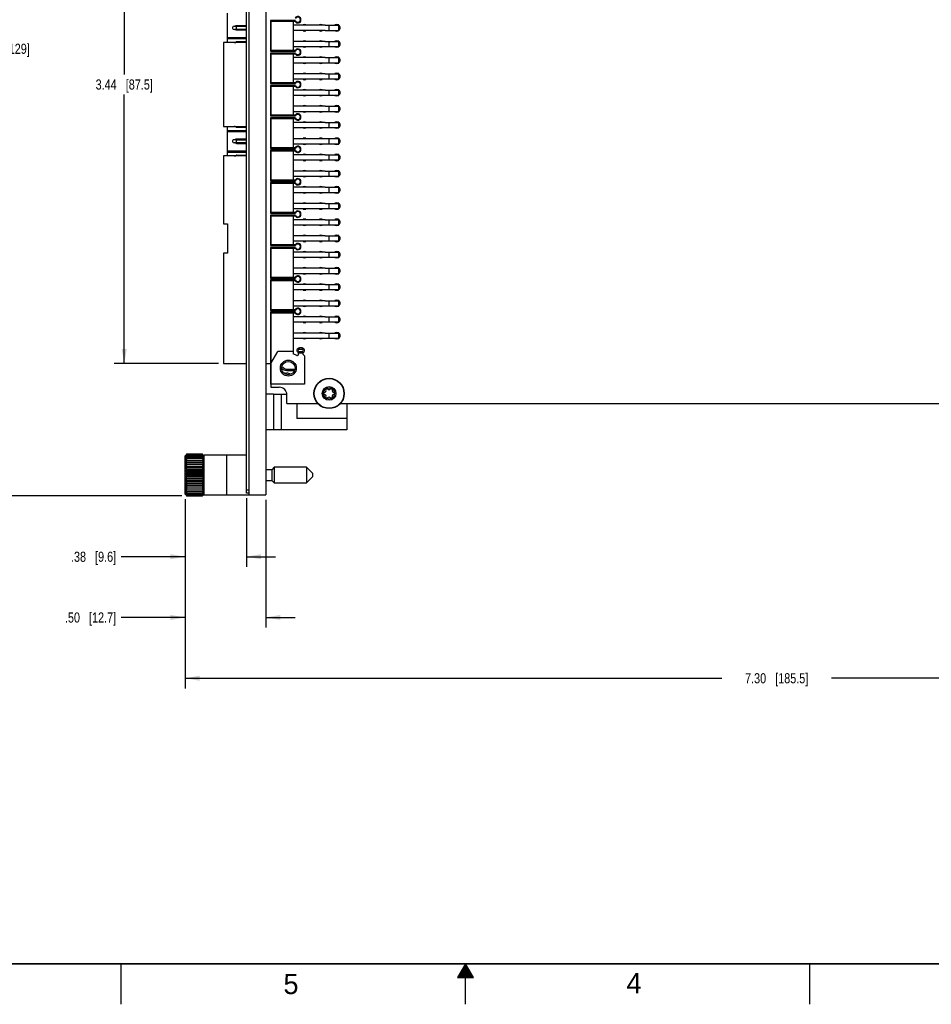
# Model space of a CAD drawing. Header units: inches. Extents: x 0 to 34, y 0 to 22.
# Tile 27 of 36: x 11.5 to 22.7, y 0 to 12.2. Entities that reach past the tile are written whole.
import ezdxf

# ---------------------------------------------------------------- set-up
doc = ezdxf.new("R2010")
doc.units = ezdxf.units.IN
doc.header["$LTSCALE"] = 1.87
doc.header["$MEASUREMENT"] = 0
doc.layers.get('0').update_dxf_attribs({"linetype": 'CONTINUOUS'})
doc.layers.add('02___PRT_ALL_AXES', color=7, linetype='CONTINUOUS')
doc.layers.add('DIMENSIONS', color=7, linetype='CONTINUOUS')
doc.styles.get("Standard").update_dxf_attribs({"font": 'txt', "width": 0.8})
doc.styles.add('TEXTSTYLE_2', font='txt')
doc.dimstyles.new('DIMSTYLE_1', dxfattribs={"dimtxt": 0.125, "dimasz": 0.18, "dimexe": 0.125, "dimexo": 0.0625, "dimgap": 0.0625, "dimtad": 0, "dimtih": 1, "dimtoh": 1, "dimlfac": 0.5, "dimzin": 4, "dimdsep": 46, "dimtxsty": 'STANDARD', "dimblk": '_FILLED', "dimblk1": '_FILLED', "dimblk2": '_FILLED', "dimcen": 0.09, "dimadec": 0, "dimazin": 0, "dimtp": 0.001, "dimtm": 0.001, "dimtfac": 1, "dimtofl": 0, "dimtmove": 0, "dimatfit": 3, "dimldrblk": '_FILLED', "dimfxl": 1, "dimtolj": 1, "dimtzin": 4, "dimarcsym": 0})
doc.dimstyles.new('DIMSTYLE_4', dxfattribs={"dimtxt": 0.125, "dimasz": 0.18, "dimexe": 0.125, "dimexo": 0.0625, "dimgap": 0.0625, "dimtad": 0, "dimtih": 1, "dimtoh": 1, "dimlfac": 0.5, "dimzin": 4, "dimdsep": 46, "dimtxsty": 'STANDARD', "dimblk": '_FILLED', "dimblk1": '_FILLED', "dimblk2": '_FILLED', "dimcen": 0.09, "dimadec": 0, "dimazin": 0, "dimtp": 0.01, "dimtm": 0.01, "dimtfac": 1, "dimtofl": 0, "dimtmove": 0, "dimatfit": 3, "dimldrblk": '_FILLED', "dimfxl": 1, "dimtolj": 1, "dimtzin": 4, "dimarcsym": 0})

# ---------------------------------------------------------------- blocks, each defined once
blk = doc.blocks.new('_FILLED')
at = {"color": 0, "linetype": 'BYBLOCK'}
blk.add_solid([(0, 0), (-1, 0.174), (-1, -0.174)], dxfattribs=at)
blk = doc.blocks.new('*D0')
at = {"layer": 'DIMENSIONS', "color": 2, "linetype": 'CONTINUOUS'}
for p, q in [((13.539, 6.234), (13.539, 4.65)), ((14.537, 6.226), (14.537, 4.65)), ((13.539, 4.775), (12.752, 4.775)), ((14.537, 4.775), (14.897, 4.775))]:
    blk.add_line(p, q, dxfattribs=at)
at = {"layer": 'DIMENSIONS', "color": 2, "linetype": 'CONTINUOUS', "xscale": 0.18, "yscale": 0.18, "zscale": 0.18}
blk.add_blockref('_FILLED', (13.539, 4.775), dxfattribs=at)
at = {"layer": 'DIMENSIONS', "color": 2, "linetype": 'CONTINUOUS', "xscale": 0.18, "yscale": 0.18, "zscale": 0.18, "rotation": 180}
blk.add_blockref('_FILLED', (14.537, 4.775), dxfattribs=at)
at = {"layer": 'DIMENSIONS', "color": 2, "linetype": 'CONTINUOUS', "insert": (12.689, 4.837), "char_height": 0.125, "width": 1.025, "attachment_point": 3, "line_spacing_factor": 0.9}
blk.add_mtext('.50{\\Ftxt.shx;\\W1.000000;\\H0.125000; }[12.7]', dxfattribs=at)
blk = doc.blocks.new('*D5')
at = {"layer": 'DIMENSIONS', "color": 2, "linetype": 'CONTINUOUS'}
for p, q in [((13.952, 14.798), (12.664, 14.798)), ((12.789, 14.798), (12.789, 11.478)), ((12.789, 7.909), (12.789, 11.228)), ((13.952, 7.909), (12.664, 7.909))]:
    blk.add_line(p, q, dxfattribs=at)
at = {"layer": 'DIMENSIONS', "color": 2, "linetype": 'CONTINUOUS', "xscale": 0.18, "yscale": 0.18, "zscale": 0.18}
for p, rotation in [((12.789, 14.798), 90), ((12.789, 7.909), 270)]:
    blk.add_blockref('_FILLED', p, dxfattribs=dict(at, rotation=rotation))
at = {"layer": 'DIMENSIONS', "color": 2, "linetype": 'CONTINUOUS', "insert": (12.789, 11.416), "char_height": 0.125, "width": 1.125, "attachment_point": 2, "line_spacing_factor": 0.9}
blk.add_mtext('3.44{\\Ftxt.shx;\\W1.000000;\\H0.125000; }[87.5]', dxfattribs=at)
blk = doc.blocks.new('*D6')
at = {"layer": 'DIMENSIONS', "color": 2, "linetype": 'CONTINUOUS'}
for p, q in [((13.498, 16.43), (11.164, 16.43)), ((11.289, 16.43), (11.289, 11.919)), ((11.289, 6.275), (11.289, 11.669)), ((13.498, 6.275), (11.164, 6.275))]:
    blk.add_line(p, q, dxfattribs=at)
at = {"layer": 'DIMENSIONS', "color": 2, "linetype": 'CONTINUOUS', "xscale": 0.18, "yscale": 0.18, "zscale": 0.18}
for p, rotation in [((11.289, 16.43), 90), ((11.289, 6.275), 270)]:
    blk.add_blockref('_FILLED', p, dxfattribs=dict(at, rotation=rotation))
at = {"layer": 'DIMENSIONS', "color": 2, "linetype": 'CONTINUOUS', "insert": (11.289, 11.857), "char_height": 0.125, "width": 1.025, "attachment_point": 2, "line_spacing_factor": 0.9}
blk.add_mtext('5.08{\\Ftxt.shx;\\W1.000000;\\H0.125000; }[129]', dxfattribs=at)
blk = doc.blocks.new('*D8')
at = {"layer": 'DIMENSIONS', "color": 2, "linetype": 'CONTINUOUS'}
for p, q in [((28.144, 11.938), (28.144, 3.9)), ((13.539, 6.234), (13.539, 3.9)), ((13.539, 4.025), (20.166, 4.025)), ((28.144, 4.025), (21.516, 4.025))]:
    blk.add_line(p, q, dxfattribs=at)
at = {"layer": 'DIMENSIONS', "color": 2, "linetype": 'CONTINUOUS', "xscale": 0.18, "yscale": 0.18, "zscale": 0.18, "rotation": 180}
blk.add_blockref('_FILLED', (13.539, 4.025), dxfattribs=at)
at = {"layer": 'DIMENSIONS', "color": 2, "linetype": 'CONTINUOUS', "xscale": 0.18, "yscale": 0.18, "zscale": 0.18}
blk.add_blockref('_FILLED', (28.144, 4.025), dxfattribs=at)
at = {"layer": 'DIMENSIONS', "color": 2, "linetype": 'CONTINUOUS', "insert": (20.841, 4.087), "char_height": 0.125, "width": 1.225, "attachment_point": 2, "line_spacing_factor": 0.9}
blk.add_mtext('7.30{\\Ftxt.shx;\\W1.000000;\\H0.125000; }[185.5]', dxfattribs=at)
blk = doc.blocks.new('*D31')
at = {"layer": 'DIMENSIONS', "color": 2, "linetype": 'CONTINUOUS'}
for p, q in [((13.539, 6.234), (13.539, 5.4)), ((14.297, 6.246), (14.297, 5.4)), ((13.539, 5.525), (12.752, 5.525)), ((14.297, 5.525), (14.657, 5.525))]:
    blk.add_line(p, q, dxfattribs=at)
at = {"layer": 'DIMENSIONS', "color": 2, "linetype": 'CONTINUOUS', "xscale": 0.18, "yscale": 0.18, "zscale": 0.18}
blk.add_blockref('_FILLED', (13.539, 5.525), dxfattribs=at)
at = {"layer": 'DIMENSIONS', "color": 2, "linetype": 'CONTINUOUS', "xscale": 0.18, "yscale": 0.18, "zscale": 0.18, "rotation": 180}
blk.add_blockref('_FILLED', (14.297, 5.525), dxfattribs=at)
at = {"layer": 'DIMENSIONS', "color": 2, "linetype": 'CONTINUOUS', "insert": (12.689, 5.587), "char_height": 0.125, "width": 0.925, "attachment_point": 3, "line_spacing_factor": 0.9}
blk.add_mtext('.38{\\Ftxt.shx;\\W1.000000;\\H0.125000; }[9.6]', dxfattribs=at)

msp = doc.modelspace()

# ---------------------------------------------------------------- linework, layer by layer
at = {"color": 7, "linetype": 'CONTINUOUS'}
for p, q in [((14.327, 16.416), (14.327, 6.288)), ((14.537, 16.416), (14.537, 6.288)), ((14.297, 6.308), (14.297, 16.396)), ((14.062, 11.872), (14.062, 12.235)), ((14.125, 12.058), (14.125, 12.049)), ((14.145, 12.072), (14.134, 12.069)), ((14.134, 12.038), (14.171, 12.028)), ((14.171, 12.079), (14.162, 12.077)), ((14.173, 12.072), (14.168, 12.071)), ((14.168, 12.036), (14.173, 12.035)), ((14.171, 12.078), (14.171, 12.079)), ((14.173, 12.072), (14.171, 12.078)), ((14.173, 12.035), (14.171, 12.028)), ((14.174, 12.072), (14.174, 12.079)), ((14.297, 12.079), (14.174, 12.079)), ((14.174, 12.072), (14.297, 12.072)), ((14.174, 12.027), (14.174, 12.034)), ((14.297, 12.034), (14.174, 12.034)), ((14.594, 12.142), (14.594, 11.765)), ((14.601, 12.134), (14.594, 12.142)), ((14.902, 12.142), (14.594, 12.142)), ((14.601, 11.773), (14.601, 12.134)), ((14.601, 12.134), (14.897, 12.134)), ((14.873, 12.134), (14.873, 11.773)), ((14.873, 12.089), (15.269, 12.089)), ((14.897, 12.134), (14.902, 12.142)), ((15.269, 12.085), (15.269, 12.089)), ((15.269, 12.085), (15.438, 12.085)), ((15.312, 12.085), (15.312, 12.022)), ((15.39, 12.089), (15.39, 12.085)), ((15.438, 12.089), (15.39, 12.089)), ((15.438, 12.018), (15.438, 12.089)), ((14.062, 11.935), (14.297, 11.935)), ((14.062, 11.92), (14.297, 11.92)), ((14.171, 12.028), (14.171, 12.028)), ((14.174, 12.027), (14.297, 12.027)), ((15.269, 12.018), (14.873, 12.018)), ((15.269, 12.018), (15.269, 12.022)), ((15.269, 12.022), (15.438, 12.022)), ((15.39, 12.022), (15.39, 12.018)), ((15.39, 12.018), (15.438, 12.018)), ((14.015, 11.872), (14.015, 10.835)), ((14.297, 11.872), (14.015, 11.872)), ((14.146, 11.872), (14.171, 11.879)), ((14.171, 11.878), (14.171, 11.879)), ((14.173, 11.872), (14.171, 11.878)), ((14.174, 11.872), (14.174, 11.879)), ((14.297, 11.879), (14.174, 11.879)), ((14.873, 11.889), (15.269, 11.889)), ((15.269, 11.818), (14.873, 11.818)), ((15.269, 11.885), (15.269, 11.889)), ((15.269, 11.885), (15.438, 11.885)), ((15.269, 11.818), (15.269, 11.822)), ((15.269, 11.822), (15.438, 11.822)), ((15.312, 11.885), (15.312, 11.822)), ((15.39, 11.889), (15.39, 11.885)), ((15.438, 11.889), (15.39, 11.889)), ((15.39, 11.822), (15.39, 11.818)), ((15.39, 11.818), (15.438, 11.818)), ((15.438, 11.818), (15.438, 11.889)), ((14.594, 11.765), (14.601, 11.773)), ((14.594, 11.765), (14.902, 11.765)), ((14.594, 11.742), (14.594, 11.365)), ((14.601, 11.734), (14.594, 11.742)), ((14.902, 11.742), (14.594, 11.742)), ((14.897, 11.773), (14.601, 11.773)), ((14.601, 11.373), (14.601, 11.734)), ((14.601, 11.734), (14.897, 11.734)), ((14.873, 11.734), (14.873, 11.373)), ((14.873, 11.689), (15.269, 11.689)), ((14.897, 11.773), (14.902, 11.765)), ((14.897, 11.734), (14.902, 11.742)), ((15.269, 11.685), (15.269, 11.689)), ((15.269, 11.685), (15.438, 11.685)), ((15.312, 11.685), (15.312, 11.622)), ((15.39, 11.689), (15.39, 11.685)), ((15.438, 11.689), (15.39, 11.689)), ((15.438, 11.618), (15.438, 11.689)), ((15.269, 11.618), (14.873, 11.618)), ((15.269, 11.618), (15.269, 11.622)), ((15.269, 11.622), (15.438, 11.622)), ((15.39, 11.622), (15.39, 11.618)), ((15.39, 11.618), (15.438, 11.618)), ((14.873, 11.489), (15.269, 11.489)), ((15.269, 11.485), (15.269, 11.489)), ((15.269, 11.485), (15.438, 11.485)), ((15.312, 11.485), (15.312, 11.422)), ((15.39, 11.489), (15.39, 11.485)), ((15.438, 11.489), (15.39, 11.489)), ((15.438, 11.418), (15.438, 11.489)), ((14.594, 11.365), (14.601, 11.373)), ((14.594, 11.365), (14.902, 11.365)), ((14.594, 11.342), (14.594, 10.965)), ((14.601, 11.334), (14.594, 11.342)), ((14.902, 11.342), (14.594, 11.342)), ((14.897, 11.373), (14.601, 11.373)), ((14.601, 10.973), (14.601, 11.334)), ((14.601, 11.334), (14.897, 11.334)), ((15.269, 11.418), (14.873, 11.418)), ((14.873, 11.334), (14.873, 10.973)), ((14.897, 11.373), (14.902, 11.365)), ((14.897, 11.334), (14.902, 11.342)), ((15.269, 11.418), (15.269, 11.422)), ((15.269, 11.422), (15.438, 11.422)), ((15.39, 11.422), (15.39, 11.418)), ((15.39, 11.418), (15.438, 11.418)), ((14.873, 11.289), (15.269, 11.289)), ((15.269, 11.218), (14.873, 11.218)), ((15.269, 11.285), (15.269, 11.289)), ((15.269, 11.285), (15.438, 11.285)), ((15.269, 11.218), (15.269, 11.222)), ((15.269, 11.222), (15.438, 11.222)), ((15.312, 11.285), (15.312, 11.222)), ((15.39, 11.289), (15.39, 11.285)), ((15.438, 11.289), (15.39, 11.289)), ((15.39, 11.222), (15.39, 11.218)), ((15.39, 11.218), (15.438, 11.218)), ((15.438, 11.218), (15.438, 11.289)), ((14.873, 11.089), (15.269, 11.089)), ((15.269, 11.085), (15.269, 11.089)), ((15.269, 11.085), (15.438, 11.085)), ((15.312, 11.085), (15.312, 11.022)), ((15.39, 11.089), (15.39, 11.085)), ((15.438, 11.089), (15.39, 11.089)), ((15.438, 11.018), (15.438, 11.089)), ((14.594, 10.965), (14.601, 10.973)), ((14.594, 10.965), (14.902, 10.965)), ((14.594, 10.942), (14.594, 10.565)), ((14.601, 10.934), (14.594, 10.942)), ((14.902, 10.942), (14.594, 10.942)), ((14.897, 10.973), (14.601, 10.973)), ((15.269, 11.018), (14.873, 11.018)), ((14.897, 10.973), (14.902, 10.965)), ((14.897, 10.934), (14.902, 10.942)), ((15.269, 11.018), (15.269, 11.022)), ((15.269, 11.022), (15.438, 11.022)), ((15.39, 11.022), (15.39, 11.018)), ((15.39, 11.018), (15.438, 11.018)), ((14.015, 10.835), (14.297, 10.835)), ((14.062, 10.472), (14.062, 10.835)), ((14.171, 10.828), (14.146, 10.835)), ((14.173, 10.835), (14.171, 10.828)), ((14.171, 10.828), (14.171, 10.828)), ((14.174, 10.827), (14.174, 10.834)), ((14.174, 10.827), (14.297, 10.827)), ((14.601, 10.573), (14.601, 10.934)), ((14.601, 10.934), (14.897, 10.934)), ((14.873, 10.934), (14.873, 10.573)), ((14.873, 10.889), (15.269, 10.889)), ((15.269, 10.818), (14.873, 10.818)), ((15.269, 10.885), (15.269, 10.889)), ((15.269, 10.885), (15.438, 10.885)), ((15.269, 10.818), (15.269, 10.822)), ((15.269, 10.822), (15.438, 10.822)), ((15.312, 10.885), (15.312, 10.822)), ((15.39, 10.889), (15.39, 10.885)), ((15.438, 10.889), (15.39, 10.889)), ((15.39, 10.822), (15.39, 10.818)), ((15.39, 10.818), (15.438, 10.818)), ((15.438, 10.818), (15.438, 10.889)), ((14.062, 10.787), (14.297, 10.787)), ((14.062, 10.772), (14.297, 10.772)), ((14.125, 10.658), (14.125, 10.649)), ((14.145, 10.672), (14.134, 10.669)), ((14.134, 10.638), (14.171, 10.628)), ((14.171, 10.679), (14.162, 10.677)), ((14.173, 10.672), (14.168, 10.671)), ((14.168, 10.636), (14.173, 10.635)), ((14.171, 10.678), (14.171, 10.679)), ((14.173, 10.672), (14.171, 10.678)), ((14.173, 10.635), (14.171, 10.628)), ((14.171, 10.628), (14.171, 10.628)), ((14.174, 10.672), (14.174, 10.679)), ((14.297, 10.679), (14.174, 10.679)), ((14.174, 10.672), (14.297, 10.672)), ((14.174, 10.627), (14.174, 10.634)), ((14.297, 10.634), (14.174, 10.634)), ((14.174, 10.627), (14.297, 10.627)), ((14.873, 10.689), (15.269, 10.689)), ((15.269, 10.618), (14.873, 10.618)), ((15.269, 10.685), (15.269, 10.689)), ((15.269, 10.685), (15.438, 10.685)), ((15.269, 10.618), (15.269, 10.622)), ((15.269, 10.622), (15.438, 10.622)), ((15.312, 10.685), (15.312, 10.622)), ((15.39, 10.689), (15.39, 10.685)), ((15.438, 10.689), (15.39, 10.689)), ((15.39, 10.622), (15.39, 10.618)), ((15.39, 10.618), (15.438, 10.618)), ((15.438, 10.618), (15.438, 10.689)), ((14.015, 10.472), (14.015, 9.635)), ((14.297, 10.472), (14.015, 10.472)), ((14.062, 10.535), (14.297, 10.535)), ((14.062, 10.52), (14.297, 10.52)), ((14.146, 10.472), (14.171, 10.479)), ((14.171, 10.478), (14.171, 10.479)), ((14.173, 10.472), (14.171, 10.478)), ((14.174, 10.472), (14.174, 10.479)), ((14.297, 10.479), (14.174, 10.479)), ((14.594, 10.565), (14.601, 10.573)), ((14.594, 10.565), (14.902, 10.565)), ((14.594, 10.542), (14.594, 10.165)), ((14.601, 10.534), (14.594, 10.542)), ((14.902, 10.542), (14.594, 10.542)), ((14.897, 10.573), (14.601, 10.573)), ((14.601, 10.173), (14.601, 10.534)), ((14.601, 10.534), (14.897, 10.534)), ((14.873, 10.534), (14.873, 10.173)), ((14.873, 10.489), (15.269, 10.489)), ((14.897, 10.573), (14.902, 10.565)), ((14.897, 10.534), (14.902, 10.542)), ((15.269, 10.485), (15.269, 10.489)), ((15.269, 10.485), (15.438, 10.485)), ((15.312, 10.485), (15.312, 10.422)), ((15.39, 10.489), (15.39, 10.485)), ((15.438, 10.489), (15.39, 10.489)), ((15.438, 10.418), (15.438, 10.489)), ((15.269, 10.418), (14.873, 10.418)), ((15.269, 10.418), (15.269, 10.422)), ((15.269, 10.422), (15.438, 10.422)), ((15.39, 10.422), (15.39, 10.418)), ((15.39, 10.418), (15.438, 10.418)), ((14.873, 10.289), (15.269, 10.289)), ((15.269, 10.218), (14.873, 10.218)), ((15.269, 10.285), (15.269, 10.289)), ((15.269, 10.285), (15.438, 10.285)), ((15.269, 10.218), (15.269, 10.222)), ((15.269, 10.222), (15.438, 10.222)), ((15.312, 10.285), (15.312, 10.222)), ((15.39, 10.289), (15.39, 10.285)), ((15.438, 10.289), (15.39, 10.289)), ((15.39, 10.222), (15.39, 10.218)), ((15.39, 10.218), (15.438, 10.218)), ((15.438, 10.218), (15.438, 10.289)), ((14.594, 10.165), (14.601, 10.173)), ((14.594, 10.165), (14.902, 10.165)), ((14.594, 10.142), (14.594, 9.765)), ((14.601, 10.134), (14.594, 10.142)), ((14.902, 10.142), (14.594, 10.142)), ((14.897, 10.173), (14.601, 10.173)), ((14.601, 9.773), (14.601, 10.134)), ((14.601, 10.134), (14.897, 10.134)), ((14.873, 10.134), (14.873, 9.773)), ((14.873, 10.089), (15.269, 10.089)), ((14.897, 10.173), (14.902, 10.165)), ((14.897, 10.134), (14.902, 10.142)), ((15.269, 10.085), (15.269, 10.089)), ((15.39, 10.089), (15.39, 10.085)), ((15.438, 10.089), (15.39, 10.089)), ((15.438, 10.018), (15.438, 10.089)), ((15.269, 10.018), (14.873, 10.018)), ((15.269, 10.085), (15.438, 10.085)), ((15.269, 10.018), (15.269, 10.022)), ((15.269, 10.022), (15.438, 10.022)), ((15.312, 10.085), (15.312, 10.022)), ((15.39, 10.022), (15.39, 10.018)), ((15.39, 10.018), (15.438, 10.018)), ((14.873, 9.889), (15.269, 9.889)), ((15.269, 9.885), (15.269, 9.889)), ((15.269, 9.885), (15.438, 9.885)), ((15.312, 9.885), (15.312, 9.822)), ((15.39, 9.889), (15.39, 9.885)), ((15.438, 9.889), (15.39, 9.889)), ((15.438, 9.818), (15.438, 9.889)), ((14.594, 9.765), (14.601, 9.773)), ((14.594, 9.765), (14.902, 9.765)), ((14.594, 9.742), (14.594, 9.365)), ((14.601, 9.734), (14.594, 9.742)), ((14.902, 9.742), (14.594, 9.742)), ((14.897, 9.773), (14.601, 9.773)), ((14.601, 9.373), (14.601, 9.734)), ((14.601, 9.734), (14.897, 9.734)), ((15.269, 9.818), (14.873, 9.818)), ((14.873, 9.734), (14.873, 9.373)), ((14.897, 9.773), (14.902, 9.765)), ((14.897, 9.734), (14.902, 9.742)), ((15.269, 9.818), (15.269, 9.822)), ((15.269, 9.822), (15.438, 9.822)), ((15.39, 9.822), (15.39, 9.818)), ((15.39, 9.818), (15.438, 9.818)), ((14.015, 9.635), (14.062, 9.635)), ((14.062, 9.635), (14.062, 9.272)), ((14.873, 9.689), (15.269, 9.689)), ((15.269, 9.618), (14.873, 9.618)), ((15.269, 9.685), (15.269, 9.689)), ((15.269, 9.685), (15.438, 9.685)), ((15.269, 9.618), (15.269, 9.622)), ((15.269, 9.622), (15.438, 9.622)), ((15.312, 9.685), (15.312, 9.622)), ((15.39, 9.689), (15.39, 9.685)), ((15.438, 9.689), (15.39, 9.689)), ((15.39, 9.622), (15.39, 9.618)), ((15.39, 9.618), (15.438, 9.618)), ((15.438, 9.618), (15.438, 9.689)), ((14.873, 9.489), (15.269, 9.489)), ((15.269, 9.485), (15.269, 9.489)), ((15.269, 9.485), (15.438, 9.485)), ((15.312, 9.485), (15.312, 9.422)), ((15.39, 9.489), (15.39, 9.485)), ((15.438, 9.489), (15.39, 9.489)), ((15.438, 9.418), (15.438, 9.489)), ((14.594, 9.365), (14.601, 9.373)), ((14.594, 9.365), (14.902, 9.365)), ((14.897, 9.373), (14.601, 9.373)), ((15.269, 9.418), (14.873, 9.418)), ((14.897, 9.373), (14.902, 9.365)), ((15.269, 9.418), (15.269, 9.422)), ((15.269, 9.422), (15.438, 9.422)), ((15.39, 9.422), (15.39, 9.418)), ((15.39, 9.418), (15.438, 9.418)), ((14.015, 9.272), (14.015, 7.909)), ((14.062, 9.272), (14.015, 9.272)), ((14.594, 9.342), (14.594, 8.965)), ((14.601, 9.334), (14.594, 9.342)), ((14.902, 9.342), (14.594, 9.342)), ((14.601, 8.973), (14.601, 9.334)), ((14.601, 9.334), (14.897, 9.334)), ((14.873, 9.334), (14.873, 8.973)), ((14.873, 9.289), (15.269, 9.289)), ((14.897, 9.334), (14.902, 9.342)), ((15.269, 9.285), (15.269, 9.289)), ((15.269, 9.285), (15.438, 9.285)), ((15.312, 9.285), (15.312, 9.222)), ((15.39, 9.289), (15.39, 9.285)), ((15.438, 9.289), (15.39, 9.289)), ((15.438, 9.218), (15.438, 9.289)), ((15.269, 9.218), (14.873, 9.218)), ((15.269, 9.218), (15.269, 9.222)), ((15.269, 9.222), (15.438, 9.222)), ((15.39, 9.222), (15.39, 9.218)), ((15.39, 9.218), (15.438, 9.218)), ((14.873, 9.089), (15.269, 9.089)), ((15.269, 9.018), (14.873, 9.018)), ((15.269, 9.085), (15.269, 9.089)), ((15.269, 9.085), (15.438, 9.085)), ((15.269, 9.018), (15.269, 9.022)), ((15.269, 9.022), (15.438, 9.022)), ((15.312, 9.085), (15.312, 9.022)), ((15.39, 9.089), (15.39, 9.085)), ((15.438, 9.089), (15.39, 9.089)), ((15.39, 9.022), (15.39, 9.018)), ((15.39, 9.018), (15.438, 9.018)), ((15.438, 9.018), (15.438, 9.089)), ((14.594, 8.965), (14.601, 8.973)), ((14.594, 8.965), (14.902, 8.965)), ((14.594, 8.942), (14.594, 8.565)), ((14.601, 8.934), (14.594, 8.942)), ((14.902, 8.942), (14.594, 8.942)), ((14.897, 8.973), (14.601, 8.973)), ((14.601, 8.573), (14.601, 8.934)), ((14.601, 8.934), (14.897, 8.934)), ((14.873, 8.934), (14.873, 8.573)), ((14.873, 8.889), (15.269, 8.889)), ((14.897, 8.973), (14.902, 8.965)), ((14.897, 8.934), (14.902, 8.942)), ((15.269, 8.885), (15.269, 8.889)), ((15.269, 8.885), (15.438, 8.885)), ((15.312, 8.885), (15.312, 8.822)), ((15.39, 8.889), (15.39, 8.885)), ((15.438, 8.889), (15.39, 8.889)), ((15.438, 8.818), (15.438, 8.889)), ((15.269, 8.818), (14.873, 8.818)), ((15.269, 8.818), (15.269, 8.822)), ((15.269, 8.822), (15.438, 8.822)), ((15.39, 8.822), (15.39, 8.818)), ((15.39, 8.818), (15.438, 8.818)), ((14.873, 8.689), (15.269, 8.689)), ((15.269, 8.685), (15.269, 8.689)), ((15.269, 8.685), (15.438, 8.685)), ((15.312, 8.685), (15.312, 8.622)), ((15.39, 8.689), (15.39, 8.685)), ((15.438, 8.689), (15.39, 8.689)), ((15.438, 8.618), (15.438, 8.689)), ((14.594, 8.565), (14.601, 8.573)), ((14.594, 8.565), (14.902, 8.565)), ((14.594, 8.542), (14.594, 7.909)), ((14.601, 8.534), (14.594, 8.542)), ((14.902, 8.542), (14.594, 8.542)), ((14.897, 8.573), (14.601, 8.573)), ((14.601, 7.915), (14.601, 8.534)), ((14.601, 8.534), (14.897, 8.534)), ((15.269, 8.618), (14.873, 8.618)), ((14.873, 8.534), (14.873, 8.03)), ((14.897, 8.573), (14.902, 8.565)), ((14.897, 8.534), (14.902, 8.542)), ((15.269, 8.618), (15.269, 8.622)), ((15.269, 8.622), (15.438, 8.622)), ((15.39, 8.622), (15.39, 8.618)), ((15.39, 8.618), (15.438, 8.618)), ((14.873, 8.489), (15.269, 8.489)), ((15.269, 8.418), (14.873, 8.418)), ((15.269, 8.485), (15.269, 8.489)), ((15.269, 8.485), (15.438, 8.485)), ((15.269, 8.418), (15.269, 8.422)), ((15.269, 8.422), (15.438, 8.422)), ((15.312, 8.485), (15.312, 8.422)), ((15.39, 8.489), (15.39, 8.485)), ((15.438, 8.489), (15.39, 8.489)), ((15.39, 8.422), (15.39, 8.418)), ((15.39, 8.418), (15.438, 8.418)), ((15.438, 8.418), (15.438, 8.489)), ((14.873, 8.289), (15.269, 8.289)), ((15.269, 8.285), (15.269, 8.289)), ((15.269, 8.285), (15.438, 8.285)), ((15.312, 8.285), (15.312, 8.222)), ((15.39, 8.289), (15.39, 8.285)), ((15.438, 8.289), (15.39, 8.289)), ((15.438, 8.218), (15.438, 8.289)), ((15.269, 8.218), (14.873, 8.218)), ((15.269, 8.218), (15.269, 8.222)), ((15.269, 8.222), (15.438, 8.222)), ((15.39, 8.222), (15.39, 8.218)), ((15.39, 8.218), (15.438, 8.218)), ((14.597, 7.909), (14.684, 8.058)), ((14.873, 8.058), (14.684, 8.058)), ((14.918, 8.009), (14.873, 8.03)), ((14.94, 8.023), (14.927, 8.01)), ((14.94, 8.023), (14.94, 8.042)), ((14.952, 8.086), (14.952, 8.102)), ((14.983, 8.102), (14.952, 8.102)), ((14.952, 8.086), (14.983, 8.086)), ((14.952, 8.039), (14.952, 8.055)), ((14.983, 8.055), (14.952, 8.055)), ((14.983, 8.039), (14.952, 8.039)), ((14.983, 8.102), (14.983, 8.086)), ((14.983, 8.055), (14.983, 8.039)), ((14.995, 8.042), (14.995, 8.023)), ((15.015, 8.003), (14.995, 8.023)), ((14.015, 7.909), (14.297, 7.909)), ((14.537, 7.909), (14.597, 7.909)), ((14.597, 7.909), (14.597, 7.616)), ((14.597, 7.653), (14.597, 7.909)), ((15.015, 8.003), (15.015, 7.653)), ((14.806, 7.838), (14.794, 7.825)), ((14.794, 7.825), (14.892, 7.825)), ((14.806, 7.838), (14.894, 7.838)), ((15.015, 7.653), (14.597, 7.653)), ((14.597, 7.616), (14.703, 7.616)), ((14.633, 7.53), (14.537, 7.53)), ((14.797, 7.416), (14.797, 7.523)), ((14.797, 7.416), (15.177, 7.416)), ((14.918, 7.416), (14.918, 7.231)), ((15.536, 7.416), (15.536, 7.231)), ((15.536, 7.231), (14.918, 7.231)), ((14.633, 7.09), (14.537, 7.09)), ((13.545, 6.774), (13.539, 6.769)), ((13.539, 6.296), (13.539, 6.769)), ((13.545, 6.714), (13.769, 6.714)), ((13.545, 6.692), (13.769, 6.692)), ((13.56, 6.79), (13.559, 6.789)), ((13.56, 6.79), (13.559, 6.789)), ((13.754, 6.79), (13.56, 6.79)), ((13.56, 6.788), (13.754, 6.788)), ((13.56, 6.781), (13.754, 6.781)), ((13.56, 6.77), (13.754, 6.77)), ((13.56, 6.755), (13.754, 6.755)), ((13.56, 6.737), (13.754, 6.737)), ((13.56, 6.689), (13.754, 6.689)), ((13.755, 6.789), (13.754, 6.79)), ((13.755, 6.789), (13.754, 6.79)), ((13.775, 6.769), (13.769, 6.774)), ((13.775, 6.287), (13.775, 6.777)), ((14.297, 6.777), (13.775, 6.777)), ((13.545, 6.667), (13.769, 6.667)), ((13.545, 6.64), (13.769, 6.64)), ((13.545, 6.61), (13.769, 6.61)), ((13.545, 6.58), (13.769, 6.58)), ((13.56, 6.661), (13.754, 6.661)), ((13.56, 6.631), (13.754, 6.631)), ((13.56, 6.599), (13.754, 6.599)), ((13.56, 6.566), (13.754, 6.566)), ((14.609, 6.598), (14.537, 6.598)), ((14.641, 6.63), (14.609, 6.598)), ((14.609, 6.598), (14.609, 6.467)), ((14.641, 6.63), (14.641, 6.435)), ((15.039, 6.63), (14.641, 6.63)), ((15.114, 6.555), (15.039, 6.63)), ((15.039, 6.63), (15.039, 6.435)), ((13.545, 6.548), (13.769, 6.548)), ((13.545, 6.517), (13.769, 6.517)), ((13.545, 6.485), (13.769, 6.485)), ((13.545, 6.455), (13.769, 6.455)), ((13.56, 6.532), (13.754, 6.532)), ((13.56, 6.499), (13.754, 6.499)), ((13.56, 6.466), (13.754, 6.466)), ((14.537, 6.467), (14.609, 6.467)), ((14.609, 6.467), (14.641, 6.435)), ((15.039, 6.435), (15.114, 6.51)), ((15.114, 6.555), (15.114, 6.51)), ((13.545, 6.425), (13.769, 6.425)), ((13.545, 6.398), (13.769, 6.398)), ((13.545, 6.373), (13.769, 6.373)), ((13.545, 6.35), (13.769, 6.35)), ((13.56, 6.434), (13.754, 6.434)), ((13.56, 6.404), (13.754, 6.404)), ((13.56, 6.376), (13.754, 6.376)), ((13.56, 6.328), (13.754, 6.328)), ((14.327, 6.348), (14.297, 6.348)), ((14.641, 6.435), (15.039, 6.435)), ((13.539, 6.296), (13.545, 6.291)), ((13.559, 6.276), (13.56, 6.275)), ((13.559, 6.276), (13.56, 6.275)), ((13.56, 6.309), (13.754, 6.309)), ((13.56, 6.295), (13.754, 6.295)), ((13.56, 6.284), (13.754, 6.284)), ((13.56, 6.277), (13.754, 6.277)), ((13.56, 6.275), (13.754, 6.275)), ((13.754, 6.275), (13.755, 6.276)), ((13.754, 6.275), (13.755, 6.276)), ((13.769, 6.291), (13.775, 6.296)), ((13.775, 6.287), (14.327, 6.287)), ((14.327, 6.308), (14.297, 6.308)), ((14.327, 6.288), (14.537, 6.288))]:
    msp.add_line(p, q, dxfattribs=at)
at = {"color": 3, "linetype": 'CONTINUOUS'}
for p, q in [((14.633, 7.53), (14.633, 7.09)), ((14.633, 7.53), (14.795, 7.53)), ((14.729, 7.09), (14.729, 7.53)), ((15.537, 7.231), (15.537, 7.09)), ((15.537, 7.09), (14.633, 7.09)), ((14.055, 6.287), (14.055, 6.777))]:
    msp.add_line(p, q, dxfattribs=at)
at = {"color": 2, "linetype": 'CONTINUOUS'}
for p, q in [((12.75, 0), (12.75, 0.5)), ((17, 0.5), (16.902, 0.33)), ((16.994, 0.49), (17.006, 0.49)), ((17.098, 0.33), (17, 0.5)), ((17, 0), (17, 0.5)), ((21.25, 0), (21.25, 0.5)), ((16.925, 0.37), (17.075, 0.37)), ((16.931, 0.38), (17.069, 0.38)), ((16.937, 0.39), (17.064, 0.39)), ((16.942, 0.4), (17.058, 0.4)), ((16.948, 0.41), (17.052, 0.41)), ((16.954, 0.42), (17.046, 0.42)), ((16.96, 0.43), (17.04, 0.43)), ((16.965, 0.44), (17.035, 0.44)), ((16.971, 0.45), (17.029, 0.45)), ((16.977, 0.46), (17.023, 0.46)), ((16.983, 0.47), (17.017, 0.47)), ((16.988, 0.48), (17.012, 0.48)), ((16.902, 0.33), (17.098, 0.33)), ((16.908, 0.34), (17.092, 0.34)), ((16.913, 0.35), (17.087, 0.35)), ((16.919, 0.36), (17.081, 0.36))]:
    msp.add_line(p, q, dxfattribs=at)
at = {"color": 7, "linetype": 'CONTINUOUS', "const_width": 0.02}
msp.add_lwpolyline([(0.5, 0.5), (33.5, 0.5)], dxfattribs=at)
at = {"color": 7, "linetype": 'CONTINUOUS'}
for centre, radius in [((14.814, 7.853), 0.0984), ((15.317, 7.54), 0.0689)]:
    msp.add_circle(centre, radius, dxfattribs=at)
for centre, radius, start, end in [((14.931, 12.153), 0.0394, 210, 150), ((14.931, 12.153), 0.0315, 202.0243, 157.9757), ((14.137, 12.058), 0.0118, 105, 180), ((14.137, 12.049), 0.0118, 180, 255), ((14.174, 12.068), 0.0118, 90, 105), ((14.174, 12.069), 0.00377, 90.054, 105.7258), ((14.174, 12.038), 0.00377, 254.2742, 269.946), ((14.174, 12.039), 0.0118, 255, 270), ((14.174, 11.868), 0.0118, 90, 105), ((14.931, 11.753), 0.0394, 210, 150), ((14.931, 11.753), 0.0315, 202.0243, 157.9757), ((14.931, 11.353), 0.0394, 210, 150), ((14.931, 11.353), 0.0315, 202.0243, 157.9757), ((14.931, 10.953), 0.0394, 210, 150), ((14.931, 10.953), 0.0315, 202.0243, 157.9757), ((14.174, 10.839), 0.0118, 255, 270), ((14.137, 10.658), 0.0118, 105, 180), ((14.137, 10.649), 0.0118, 180, 255), ((14.174, 10.668), 0.0118, 90, 105), ((14.174, 10.639), 0.0118, 255, 270), ((14.174, 10.669), 0.00377, 90.054, 105.7258), ((14.174, 10.638), 0.00377, 254.2742, 269.946), ((14.931, 10.553), 0.0394, 210, 150), ((14.931, 10.553), 0.0315, 202.0243, 157.9757), ((14.174, 10.468), 0.0118, 90, 105), ((14.931, 10.153), 0.0394, 210, 150), ((14.931, 10.153), 0.0315, 202.0243, 157.9757), ((14.931, 9.753), 0.0394, 210, 150), ((14.931, 9.753), 0.0315, 202.0243, 157.9757), ((14.931, 9.353), 0.0394, 210, 150), ((14.931, 9.353), 0.0315, 202.0243, 157.9757), ((14.931, 8.953), 0.0394, 210, 150), ((14.931, 8.953), 0.0315, 202.0243, 157.9757), ((14.931, 8.553), 0.0394, 210, 150), ((14.931, 8.553), 0.0315, 202.0243, 157.9757), ((14.952, 8.071), 0.0315, 90, 247.9757), ((14.952, 8.071), 0.0157, 90, 270), ((14.983, 8.071), 0.0315, 292.0243, 90), ((14.983, 8.071), 0.0157, 270, 90), ((14.922, 8.016), 0.00787, 244.8852, 315), ((14.794, 7.917), 0.126, 250.0304, 269.5453), ((14.792, 7.665), 0.126, 64.575, 89.5453), ((14.703, 7.523), 0.0938, 0, 90), ((15.26, 7.54), 0.0118, 96.8699, 263.1301), ((15.256, 7.576), 0.0236, 276.8699, 23.1301), ((15.288, 7.59), 0.0118, 36.8699, 203.1301), ((15.317, 7.611), 0.0236, 216.8699, 323.1301), ((15.345, 7.59), 0.0118, 336.8699, 143.1301), ((15.378, 7.576), 0.0236, 156.8699, 263.1301), ((15.373, 7.54), 0.0118, 276.8699, 83.1301), ((15.256, 7.505), 0.0236, 336.8699, 83.1301), ((15.288, 7.491), 0.0118, 156.8699, 323.1301), ((15.317, 7.47), 0.0236, 36.8699, 143.1301), ((15.345, 7.491), 0.0118, 216.8699, 23.1301), ((15.378, 7.505), 0.0236, 96.8699, 203.1301), ((14.01, 6.339), 0.637, 135.1011, 136.9433), ((14.077, 6.327), 0.693, 138.2648, 140.206), ((13.938, 6.348), 0.579, 130.6565, 132.6861), ((14.134, 6.312), 0.741, 140.7446, 142.6552), ((13.882, 6.326), 0.558, 125.1935, 127.1438), ((14.172, 6.302), 0.77, 142.53, 144.4448), ((13.834, 6.264), 0.575, 118.354, 120.1018), ((14.209, 6.28), 0.804, 143.7545, 145.6427), ((13.797, 6.107), 0.69, 110.0473, 111.4079), ((13.774, 5.577), 1.179, 100.4255, 101.1836), ((14.233, 6.257), 0.826, 144.4645, 146.3358), ((14.241, 6.233), 0.833, 144.6971, 146.5627), ((13.774, 7.848), 1.179, 258.8164, 259.5745), ((14.233, 6.209), 0.826, 144.4645, 146.3358), ((13.257, 6.344), 0.667, 39.7565, 41.7727), ((13.36, 6.33), 0.604, 47.3562, 49.3012), ((13.201, 6.329), 0.715, 37.3094, 39.2909), ((13.417, 6.304), 0.584, 52.8999, 54.7628), ((13.142, 6.302), 0.77, 35.5552, 37.47), ((13.466, 6.238), 0.605, 59.9405, 61.6037), ((13.105, 6.28), 0.804, 34.3573, 36.2455), ((13.504, 6.072), 0.728, 68.6277, 69.9172), ((13.528, 5.51), 1.248, 78.8373, 79.5536), ((13.082, 6.257), 0.826, 33.6642, 35.5355), ((13.074, 6.233), 0.833, 33.4373, 35.3029), ((13.528, 7.916), 1.248, 280.4464, 281.1627), ((13.082, 6.209), 0.826, 33.6642, 35.5355), ((13.322, 6.357), 0.611, 43.0185, 44.9373), ((13.797, 7.309), 0.69, 248.5922, 249.9527), ((14.209, 6.186), 0.804, 143.7545, 145.6427), ((13.834, 7.137), 0.575, 239.8982, 241.646), ((14.172, 6.162), 0.77, 142.53, 144.4448), ((13.882, 7.055), 0.558, 232.8563, 234.8065), ((14.134, 6.13), 0.741, 140.7446, 142.6551), ((13.938, 7.005), 0.579, 227.314, 229.3434), ((14.077, 6.105), 0.693, 138.2649, 140.206), ((13.504, 7.345), 0.728, 290.0828, 291.3724), ((13.105, 6.186), 0.804, 34.3573, 36.2455), ((13.466, 7.163), 0.605, 298.3963, 300.0595), ((13.142, 6.162), 0.77, 35.5552, 37.47), ((13.417, 7.076), 0.584, 305.2371, 307.1001), ((13.201, 6.146), 0.715, 37.3093, 39.2909), ((13.36, 7.024), 0.604, 310.6988, 312.6438), ((13.257, 6.122), 0.667, 39.7564, 41.7728), ((13.998, 6.971), 0.619, 223.0266, 225.0659), ((14.016, 6.077), 0.644, 134.9739, 136.9336), ((14.058, 6.943), 0.667, 219.7564, 221.7728), ((13.954, 6.041), 0.604, 130.6988, 132.6438), ((14.114, 6.918), 0.715, 217.3093, 219.2909), ((13.897, 5.989), 0.584, 125.2371, 127.1001), ((14.172, 6.903), 0.77, 215.5552, 217.47), ((13.298, 6.988), 0.644, 314.9739, 316.9336), ((13.317, 6.094), 0.619, 43.0266, 45.0659), ((13.237, 6.96), 0.693, 318.2649, 320.206), ((13.377, 6.06), 0.579, 47.314, 49.3434), ((13.18, 6.935), 0.741, 320.7446, 322.6551), ((13.433, 6.01), 0.558, 52.8563, 54.8065), ((13.142, 6.903), 0.77, 322.53, 324.4448), ((13.848, 5.902), 0.605, 118.3963, 120.0595), ((14.209, 6.879), 0.804, 214.3573, 216.2455), ((13.81, 5.72), 0.728, 110.0828, 111.3724), ((14.233, 6.856), 0.826, 213.6642, 215.5355), ((13.787, 5.149), 1.248, 100.4464, 101.1627), ((14.241, 6.832), 0.833, 213.4373, 215.3029), ((14.233, 6.808), 0.826, 213.6642, 215.5355), ((13.787, 7.555), 1.248, 258.8373, 259.5536), ((14.209, 6.785), 0.804, 214.3573, 216.2455), ((13.481, 5.927), 0.575, 59.8982, 61.646), ((13.105, 6.879), 0.804, 323.7545, 325.6427), ((13.517, 5.756), 0.69, 68.5922, 69.9527), ((13.082, 6.856), 0.826, 324.4645, 326.3358), ((13.541, 5.216), 1.179, 78.8164, 79.5745), ((13.074, 6.832), 0.833, 324.6971, 326.5627), ((13.082, 6.808), 0.826, 324.4645, 326.3358), ((13.541, 7.487), 1.179, 280.4255, 281.1836), ((13.105, 6.785), 0.804, 323.7545, 325.6427), ((14.172, 6.763), 0.77, 215.5552, 217.47), ((13.81, 6.993), 0.728, 248.6277, 249.9172), ((14.114, 6.736), 0.715, 217.3094, 219.2909), ((13.848, 6.827), 0.605, 239.9405, 241.6037), ((14.058, 6.721), 0.667, 219.7565, 221.7727), ((13.897, 6.76), 0.584, 232.8999, 234.7628), ((13.994, 6.71), 0.614, 223.0233, 224.9323), ((13.954, 6.735), 0.604, 227.3562, 229.3012), ((13.142, 6.763), 0.77, 322.53, 324.4448), ((13.517, 6.957), 0.69, 290.0473, 291.4079), ((13.18, 6.753), 0.741, 320.7446, 322.6552), ((13.481, 6.801), 0.575, 298.354, 300.1018), ((13.237, 6.738), 0.693, 318.2648, 320.206), ((13.433, 6.739), 0.558, 305.1935, 307.1438), ((13.377, 6.716), 0.579, 310.6565, 312.6861), ((13.304, 6.725), 0.637, 315.1011, 316.9433)]:
    msp.add_arc(centre, radius, start, end, dxfattribs=at)
for centre, start_param, end_param in [((14.794, 7.918), -3.113777, -2.359993), ((14.807, 7.931), 9.30379, 10.206378)]:
    msp.add_ellipse(centre, major_axis=(0.0655, 0.0655), ratio=0.992433, start_param=start_param, end_param=end_param, dxfattribs=at)
for points, knots in [([(14.145, 12.072), (14.148, 12.073), (14.154, 12.074), (14.16, 12.074), (14.164, 12.073), (14.166, 12.073), (14.166, 12.072)], [0, 0, 0, 0, 0.497233, 0.747399, 0.873099, 1, 1, 1, 1]), ([(14.164, 12.033), (14.161, 12.033), (14.154, 12.033), (14.148, 12.034), (14.145, 12.035)], [0, 0, 0, 0, 0.501007, 1, 1, 1, 1]), ([(14.146, 11.872), (14.149, 11.873), (14.154, 11.874), (14.161, 11.874), (14.165, 11.873), (14.166, 11.872)], [0, 0, 0, 0, 0.498095, 0.748634, 1, 1, 1, 1]), ([(14.164, 10.833), (14.161, 10.833), (14.155, 10.833), (14.149, 10.834), (14.146, 10.835)], [0, 0, 0, 0, 0.500989, 1, 1, 1, 1]), ([(14.145, 10.672), (14.148, 10.673), (14.154, 10.674), (14.16, 10.674), (14.164, 10.673), (14.166, 10.673), (14.166, 10.672)], [0, 0, 0, 0, 0.497233, 0.747399, 0.873099, 1, 1, 1, 1]), ([(14.164, 10.633), (14.161, 10.633), (14.154, 10.633), (14.148, 10.634), (14.145, 10.635)], [0, 0, 0, 0, 0.501007, 1, 1, 1, 1]), ([(14.146, 10.472), (14.149, 10.473), (14.155, 10.474), (14.161, 10.474), (14.165, 10.473), (14.166, 10.472)], [0, 0, 0, 0, 0.498053, 0.748584, 1, 1, 1, 1])]:
    msp.add_open_spline(points, degree=3, knots=knots, dxfattribs=at)
for points in [[(14.166, 12.035), (14.166, 12.034), (14.165, 12.034), (14.164, 12.033)], [(14.166, 12.072), (14.167, 12.072), (14.167, 12.071), (14.168, 12.071)], [(14.168, 12.036), (14.167, 12.035), (14.167, 12.035), (14.166, 12.035)], [(14.168, 12.071), (14.17, 12.065), (14.171, 12.059), (14.171, 12.053)], [(14.171, 12.053), (14.171, 12.047), (14.17, 12.041), (14.168, 12.036)], [(14.166, 10.635), (14.166, 10.634), (14.165, 10.634), (14.164, 10.633)], [(14.166, 10.672), (14.167, 10.672), (14.167, 10.671), (14.168, 10.671)], [(14.168, 10.636), (14.167, 10.635), (14.167, 10.635), (14.166, 10.635)], [(14.168, 10.671), (14.17, 10.665), (14.171, 10.659), (14.171, 10.653)], [(14.171, 10.653), (14.171, 10.647), (14.17, 10.641), (14.168, 10.636)], [(14.94, 8.042), (14.944, 8.04), (14.948, 8.039), (14.952, 8.039)], [(14.983, 8.039), (14.987, 8.039), (14.991, 8.04), (14.995, 8.042)]]:
    msp.add_open_spline(points, degree=3, dxfattribs=at)
at = {"layer": '02___PRT_ALL_AXES', "color": 7, "linetype": 'CONTINUOUS'}
msp.add_line((15.456, 7.416), (27.179, 7.416), dxfattribs=at)
for centre, radius in [((14.814, 7.853), 0.083), ((15.317, 7.54), 0.187), ((15.317, 7.54), 0.183), ((15.317, 7.54), 0.0848)]:
    msp.add_circle(centre, radius, dxfattribs=at)
for centre, start, end in [((15.014, 12.053), 65.2943, 114.7057), ((15.214, 12.053), 65.2943, 114.7057), ((15.414, 12.053), 65.2943, 114.7057), ((15.414, 12.053), 308.5714, 53.2336), ((15.014, 12.053), 245.2943, 294.7057), ((15.214, 12.053), 245.2943, 294.7057), ((15.414, 12.053), 245.2943, 294.7057), ((15.014, 11.853), 65.2943, 114.7057), ((15.014, 11.853), 245.2943, 294.7057), ((15.214, 11.853), 65.2943, 114.7057), ((15.214, 11.853), 245.2943, 294.7057), ((15.414, 11.853), 65.2943, 114.7057), ((15.414, 11.853), 245.2943, 294.7057), ((15.414, 11.853), 308.5714, 53.2336), ((15.014, 11.653), 65.2943, 114.7057), ((15.214, 11.653), 65.2943, 114.7057), ((15.414, 11.653), 65.2943, 114.7057), ((15.414, 11.653), 308.5714, 53.2336), ((15.014, 11.653), 245.2943, 294.7057), ((15.214, 11.653), 245.2943, 294.7057), ((15.414, 11.653), 245.2943, 294.7057), ((15.014, 11.453), 65.2943, 114.7057), ((15.214, 11.453), 65.2943, 114.7057), ((15.414, 11.453), 65.2943, 114.7057), ((15.414, 11.453), 308.5714, 53.2336), ((15.014, 11.453), 245.2943, 294.7057), ((15.214, 11.453), 245.2943, 294.7057), ((15.414, 11.453), 245.2943, 294.7057), ((15.014, 11.253), 65.2943, 114.7057), ((15.014, 11.253), 245.2943, 294.7057), ((15.214, 11.253), 65.2943, 114.7057), ((15.214, 11.253), 245.2943, 294.7057), ((15.414, 11.253), 65.2943, 114.7057), ((15.414, 11.253), 245.2943, 294.7057), ((15.414, 11.253), 308.5714, 53.2336), ((15.014, 11.053), 65.2943, 114.7057), ((15.214, 11.053), 65.2943, 114.7057), ((15.414, 11.053), 65.2943, 114.7057), ((15.414, 11.053), 308.5714, 53.2336), ((15.014, 11.053), 245.2943, 294.7057), ((15.214, 11.053), 245.2943, 294.7057), ((15.414, 11.053), 245.2943, 294.7057), ((15.014, 10.853), 65.2943, 114.7057), ((15.014, 10.853), 245.2943, 294.7057), ((15.214, 10.853), 65.2943, 114.7057), ((15.214, 10.853), 245.2943, 294.7057), ((15.414, 10.853), 65.2943, 114.7057), ((15.414, 10.853), 245.2943, 294.7057), ((15.414, 10.853), 308.5714, 53.2336), ((15.014, 10.653), 65.2943, 114.7057), ((15.014, 10.653), 245.2943, 294.7057), ((15.214, 10.653), 65.2943, 114.7057), ((15.214, 10.653), 245.2943, 294.7057), ((15.414, 10.653), 65.2943, 114.7057), ((15.414, 10.653), 245.2943, 294.7057), ((15.414, 10.653), 308.5714, 53.2336), ((15.014, 10.453), 65.2943, 114.7057), ((15.214, 10.453), 65.2943, 114.7057), ((15.414, 10.453), 65.2943, 114.7057), ((15.414, 10.453), 308.5714, 53.2336), ((15.014, 10.453), 245.2943, 294.7057), ((15.214, 10.453), 245.2943, 294.7057), ((15.414, 10.453), 245.2943, 294.7057), ((15.014, 10.253), 65.2943, 114.7057), ((15.014, 10.253), 245.2943, 294.7057), ((15.214, 10.253), 65.2943, 114.7057), ((15.214, 10.253), 245.2943, 294.7057), ((15.414, 10.253), 65.2943, 114.7057), ((15.414, 10.253), 245.2943, 294.7057), ((15.414, 10.253), 308.5714, 53.2336), ((15.014, 10.053), 65.2943, 114.7057), ((15.214, 10.053), 65.2943, 114.7057), ((15.414, 10.053), 65.2943, 114.7057), ((15.014, 10.053), 245.2943, 294.7057), ((15.214, 10.053), 245.2943, 294.7057), ((15.414, 10.053), 245.2943, 294.7057), ((15.414, 10.053), 308.5714, 53.2336), ((15.014, 9.853), 65.2943, 114.7057), ((15.214, 9.853), 65.2943, 114.7057), ((15.414, 9.853), 65.2943, 114.7057), ((15.414, 9.853), 308.5714, 53.2336), ((15.014, 9.853), 245.2943, 294.7057), ((15.214, 9.853), 245.2943, 294.7057), ((15.414, 9.853), 245.2943, 294.7057), ((15.014, 9.653), 65.2943, 114.7057), ((15.014, 9.653), 245.2943, 294.7057), ((15.214, 9.653), 65.2943, 114.7057), ((15.214, 9.653), 245.2943, 294.7057), ((15.414, 9.653), 65.2943, 114.7057), ((15.414, 9.653), 245.2943, 294.7057), ((15.414, 9.653), 308.5714, 53.2336), ((15.014, 9.453), 65.2943, 114.7057), ((15.214, 9.453), 65.2943, 114.7057), ((15.414, 9.453), 65.2943, 114.7057), ((15.414, 9.453), 308.5714, 53.2336), ((15.014, 9.453), 245.2943, 294.7057), ((15.214, 9.453), 245.2943, 294.7057), ((15.414, 9.453), 245.2943, 294.7057), ((15.014, 9.253), 65.2943, 114.7057), ((15.214, 9.253), 65.2943, 114.7057), ((15.414, 9.253), 65.2943, 114.7057), ((15.414, 9.253), 308.5714, 53.2336), ((15.014, 9.253), 245.2943, 294.7057), ((15.214, 9.253), 245.2943, 294.7057), ((15.414, 9.253), 245.2943, 294.7057), ((15.014, 9.053), 65.2943, 114.7057), ((15.014, 9.053), 245.2943, 294.7057), ((15.214, 9.053), 65.2943, 114.7057), ((15.214, 9.053), 245.2943, 294.7057), ((15.414, 9.053), 65.2943, 114.7057), ((15.414, 9.053), 245.2943, 294.7057), ((15.414, 9.053), 308.5714, 53.2336), ((15.014, 8.853), 65.2943, 114.7057), ((15.214, 8.853), 65.2943, 114.7057), ((15.414, 8.853), 65.2943, 114.7057), ((15.414, 8.853), 308.5714, 53.2336), ((15.014, 8.853), 245.2943, 294.7057), ((15.214, 8.853), 245.2943, 294.7057), ((15.414, 8.853), 245.2943, 294.7057), ((15.014, 8.653), 65.2943, 114.7057), ((15.214, 8.653), 65.2943, 114.7057), ((15.414, 8.653), 65.2943, 114.7057), ((15.414, 8.653), 308.5714, 53.2336), ((15.014, 8.653), 245.2943, 294.7057), ((15.214, 8.653), 245.2943, 294.7057), ((15.414, 8.653), 245.2943, 294.7057), ((15.014, 8.453), 65.2943, 114.7057), ((15.014, 8.453), 245.2943, 294.7057), ((15.214, 8.453), 65.2943, 114.7057), ((15.214, 8.453), 245.2943, 294.7057), ((15.414, 8.453), 65.2943, 114.7057), ((15.414, 8.453), 245.2943, 294.7057), ((15.414, 8.453), 308.5714, 53.2336), ((15.014, 8.253), 65.2943, 114.7057), ((15.214, 8.253), 65.2943, 114.7057), ((15.414, 8.253), 65.2943, 114.7057), ((15.414, 8.253), 308.5714, 53.2336), ((15.014, 8.253), 245.2943, 294.7057), ((15.214, 8.253), 245.2943, 294.7057), ((15.414, 8.253), 245.2943, 294.7057)]:
    msp.add_arc(centre, 0.04, start, end, dxfattribs=at)

# ---------------------------------------------------------------- texts
at = {"color": 2, "linetype": 'CONTINUOUS', "char_height": 0.25, "width": 0.25, "attachment_point": 1, "line_spacing_factor": 0.9, "style": 'TEXTSTYLE_2'}
for s, insert in [('5', (14.754, 0.376)), ('4', (18.988, 0.387))]:
    msp.add_mtext(s, dxfattribs=dict(at, insert=insert))

# ---------------------------------------------------------------- dimensions: what is measured, and where the dimension line sits
at = {"layer": 'DIMENSIONS', "color": 2, "linetype": 'CONTINUOUS'}
for base, p1, p2, angle, dimstyle, picture, middle in [((11.289, 6.275), (13.56, 16.43), (13.56, 6.275), 270, 'DIMSTYLE_1', '*D6', (11.289, 11.794)), ((12.789, 7.909), (14.015, 14.798), (14.015, 7.909), 270, 'DIMSTYLE_1', '*D5', (12.789, 11.353)), ((13.539, 5.525), (14.297, 6.308), (13.539, 6.296), 180, 'DIMSTYLE_4', '*D31', (12.227, 5.525))]:
    dim = msp.add_linear_dim(base=base, p1=p1, p2=p2, angle=angle, dimstyle=dimstyle, dxfattribs=at)
    dim.commit()
    dim.dimension.update_dxf_attribs({"geometry": picture, "text_midpoint": middle, "dimtype": 160})
for base, p2, picture, middle in [((28.144, 4.025), (28.144, 12.001), '*D8', (20.841, 4.025)), ((14.537, 4.775), (14.537, 6.288), '*D0', (12.177, 4.775))]:
    dim = msp.add_linear_dim(base=base, p1=(13.539, 6.296), p2=p2, dimstyle='DIMSTYLE_1', dxfattribs=at)
    dim.commit()
    dim.dimension.update_dxf_attribs({"geometry": picture, "text_midpoint": middle, "dimtype": 160})

doc.saveas('drawing.dxf')
